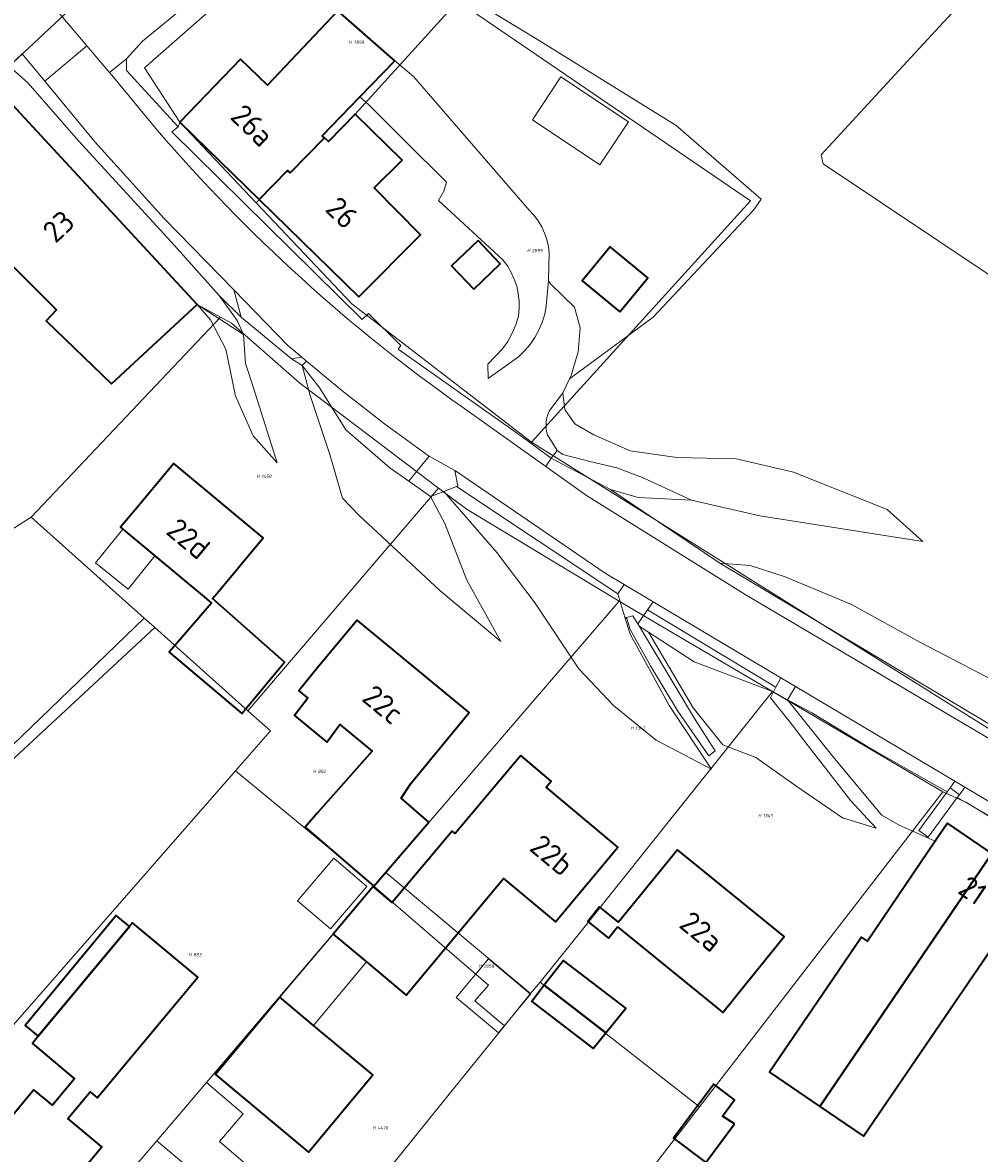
# Model space of a CAD drawing. Header units: metres. Extents: x 104777 to 177370, y 409697 to 438337.
# Tile 100 of 133: x 130082 to 130161, y 423354 to 423448. Entities that reach past the tile are written whole.
import ezdxf
from ezdxf.enums import TextEntityAlignment as Align
from ezdxf.lldxf.tags import DXFTag

# ---------------------------------------------------------------- set-up
doc = ezdxf.new("R2010")
doc.units = ezdxf.units.M
for name, color, linetype, lineweight in [('B-WE-GR-BEPLANTING_CULTUUR_BODEMBEDEKKER-GV', 90, 'Continuous', 18), ('B-WE-GR-GRAS-GV', 60, 'Continuous', 13), ('B-WE-GR-GROENVOORZIENING-GV', 80, 'Continuous', 18), ('B-WE-GW-TALUD_KRUIN-G', 90, 'Continuous', 18), ('B-WE-KG-GRENS_PERCEEL-G', 150, 'KG-PERCEEL-SO', 18), ('B-WE-KG-GRENS_PERCEEL-S', 150, 'Continuous', 25), ('B-WE-OG-BEBOUWING-G', 7, 'Continuous', 35), ('B-WE-OG-BEBOUWING-GV', 7, 'Continuous', 35), ('B-WE-OG-BEBOUWING_HUISNUMMER-T18', 10, 'Continuous', 18), ('B-WE-OG-BEBOUWING_LUIFEL-GV', 7, 'Continuous', 18), ('B-WE-OG-BEBOUWING_SCHUUR-GV', 7, 'Continuous', 18), ('B-WE-OG-TERREIN_BEGROEID-GV', 7, 'Continuous', 18), ('B-WE-OG-TERREIN_ERF-GV', 7, 'Continuous', 18), ('B-WE-OG-WEG-GV', 7, 'Continuous', 18), ('B-WE-VH-HALFVERHARDING_GRIND-GV', 252, 'Continuous', 18), ('B-WE-VH-OPENVERHARDING_BETONSTRAATSTEEN-GV', 90, 'Continuous', 18), ('B-WE-VH-OPENVERHARDING_SIERBESTRATING-GV', 90, 'Continuous', 18), ('B-WE-VH-OPENVERHARDING_STRAATBAKSTEEN-GV', 90, 'Continuous', 18), ('B-WE-VH-OPENVERHARDING_TEGEL-GV', 90, 'Continuous', 18)]:
    doc.layers.add(name, color=color, linetype=linetype, lineweight=lineweight)
doc.styles.add('NLCS-ISO', font='NLCS-ISO.ttf')
doc.styles.add('NLCS-ISO-M20-T18', font='NLCS-ISO.ttf', dxfattribs={"height": 0.036})
doc.styles.get("Standard").update_dxf_attribs({"font": 'Romans.shx'})
tags = doc.linetypes.add('KG-PERCEEL-SO', pattern='A,5.5,-2,["P",Standard,S=1.8,R=0,X=-0.5,Y=-0.9],-2,5.5,-2,[5,NLCS.SHX,S=0.75,R=0,X=0,Y=0],-2', length=19).pattern_tags.tags
tags[6] = DXFTag(74, 10)

# ---------------------------------------------------------------- blocks, each defined once
blk = doc.blocks.new('SKG-PERCEELNUMMER-SO')
at = {"style": 'NLCS-ISO', "oblique": 10, "flags": 1}
for tag, p in [('GEMEENTECODE', (0, 2.55)), ('PERCEELGROOTTE', (0, -2.45))]:
    blk.add_attdef(tag, text='', height=1.8, dxfattribs=at).set_placement(p, align=Align.MIDDLE_CENTER)
at = {"style": 'NLCS-ISO', "oblique": 10}
blk.add_attdef('SECTIE', text='', height=1.8, dxfattribs=at).set_placement((-0.5, 0), align=Align.MIDDLE_RIGHT)
blk.add_attdef('PERCEELNUMMER', text='', height=1.8, dxfattribs=at).set_placement((0.5, 0), align=Align.MIDDLE_LEFT)

msp = doc.modelspace()

# ---------------------------------------------------------------- linework, layer by layer
at = {"layer": 'B-WE-GR-BEPLANTING_CULTUUR_BODEMBEDEKKER-GV', "ltscale": 20, "flags": 128}
for points in [[(130105.2, 423420.165), (130104.343, 423420.05), (130105.227, 423419.489), (130105.588, 423419.842)], [(130137.62, 423395.03), (130144.16, 423392.53), (130144.365, 423392.918), (130133.759, 423399.313), (130132.949, 423398.162), (130133.086, 423397.937), (130133.83, 423397.46)]]:
    msp.add_lwpolyline(points, close=True, dxfattribs=at)
at = {"layer": 'B-WE-GR-GRAS-GV', "ltscale": 20, "flags": 128}
for points in [[(130118.79, 423449.989), (130124.521, 423446.487), (130136.117, 423439.323), (130143.154, 423433.215), (130142.504, 423432.309), (130134.211, 423423.493), (130127.318, 423418.393), (130126.751, 423417.24), (130126.917, 423415.853), (130127.745, 423414.679), (130129.307, 423413.762), (130132.314, 423412.456), (130136.171, 423411.898), (130141.074, 423411.773), (130145.818, 423410.672), (130153.548, 423407.593), (130156.514, 423404.945), (130143.021, 423407.065), (130139.421, 423407.9), (130137.38, 423408.374), (130132.97, 423408.587), (130130.692, 423409.252), (130139.72, 423403.167), (130142.245, 423402.986), (130145.135, 423402.045), (130150.617, 423399.759), (130156.305, 423396.614), (130165.888, 423391.619)], [(130162.471, 423426.648), (130148.258, 423436.145), (130148.093, 423436.89), (130153.891, 423443.177), (130159.196, 423448.929)]]:
    msp.add_lwpolyline(points, dxfattribs=at)
at = {"layer": 'B-WE-GR-GROENVOORZIENING-GV', "ltscale": 20, "flags": 128}
msp.add_lwpolyline([(130109.972, 423441.673), (130110.687, 423441.032), (130113.676, 423438.067), (130117.152, 423434.619), (130116.918, 423433.877), (130116.495, 423433.118), (130121.808, 423428.208), (130122.177, 423427.713), (130122.491, 423427.181), (130122.747, 423426.619), (130122.943, 423426.034), (130123.076, 423425.431), (130123.144, 423424.817), (130123.147, 423424.199), (130123.086, 423423.585), (130122.865, 423422.855), (130122.571, 423422.151), (130122.206, 423421.482), (130121.774, 423420.853), (130120.551, 423419.606), (130120.596, 423418.409), (130123.093, 423420.209), (130123.6, 423420.692), (130124.054, 423421.224), (130124.451, 423421.801), (130124.785, 423422.416), (130125.054, 423423.063), (130125.254, 423423.734), (130125.383, 423424.421), (130125.573, 423426.47), (130125.584, 423426.584), (130125.619, 423428.756), (130125.559, 423429.327), (130125.436, 423429.888), (130125.253, 423430.431), (130125.011, 423430.952), (130124.714, 423431.443), (130124.365, 423431.898), (130123.968, 423432.313), (130114.415, 423443.347), (130112.861, 423444.66)], close=True, dxfattribs=at)
at = {"layer": 'B-WE-GW-TALUD_KRUIN-G', "ltscale": 20, "flags": 128}
for points in [[(130100.362, 423422.038), (130099.837, 423423.204), (130098.356, 423425.269), (130094.42, 423429.687), (130086.742, 423438.048), (130082.58, 423442.82), (130081.019, 423444.203)], [(130109.972, 423441.673), (130110.687, 423441.032), (130113.676, 423438.067), (130117.152, 423434.619), (130116.918, 423433.877), (130116.495, 423433.118), (130121.808, 423428.208), (130122.177, 423427.713), (130122.491, 423427.181), (130122.747, 423426.619), (130122.943, 423426.034), (130123.076, 423425.431), (130123.144, 423424.817), (130123.147, 423424.199), (130123.086, 423423.585), (130122.865, 423422.855), (130122.571, 423422.151), (130122.206, 423421.482), (130121.774, 423420.853), (130120.551, 423419.606), (130120.596, 423418.409)], [(130126.751, 423417.24), (130125.621, 423415.715), (130125.515, 423415.449), (130125.437, 423415.174), (130125.388, 423414.892), (130125.369, 423414.607), (130125.379, 423414.321), (130125.418, 423414.037), (130125.486, 423413.76), (130126.275, 423412.482), (130126.743, 423412.139), (130128.977, 423411.575), (130131.229, 423411.038), (130133.393, 423410.216), (130137.38, 423408.374), (130139.421, 423407.9), (130143.021, 423407.065), (130156.514, 423404.945)], [(130121.631, 423396.71), (130118.816, 423401.755), (130116.997, 423406.434), (130115.826, 423408.665), (130114.311, 423409.737), (130114.031, 423409.935)], [(130139.044, 423386.145), (130135.539, 423391.418), (130134.212, 423393.836), (130132.311, 423397.302), (130131.877, 423398.712), (130131.29, 423400.62), (130117.956, 423409.509)], [(130139.72, 423403.167), (130167.489, 423386.585), (130180.177, 423379.193), (130183.611, 423380.072), (130186.15, 423379.522), (130187.921, 423379.139), (130193.738, 423376.842), (130198.708, 423374.675)], [(130152.645, 423381.294), (130150.564, 423383.528), (130146.649, 423388.586), (130145.707, 423389.802), (130143.906, 423392.038), (130144.16, 423392.53), (130137.62, 423395.03), (130133.83, 423397.46)], [(130164.726, 423365.521), (130166.199, 423368.084), (130168.575, 423373.951), (130168.777, 423377.147), (130167.487, 423379.174), (130159.346, 423383.804), (130156.939, 423380.531), (130156.168, 423381.098), (130158.509, 423384.281), (130155.149, 423386.192), (130151.88, 423388.051), (130147.32, 423390.807), (130145.318, 423391.866)]]:
    msp.add_lwpolyline(points, dxfattribs=at)
at = {"layer": 'B-WE-KG-GRENS_PERCEEL-G', "ltscale": 20, "flags": 128}
for points in [[(130092.195, 423444.079), (130107.039, 423457.123)], [(130079.54, 423442.85), (130088.216, 423450.976)], [(130118.08, 423449.584), (130109.6, 423440.255)], [(130118.08, 423449.584), (130142.248, 423433.082)], [(130092.195, 423444.079), (130095.1, 423439.58), (130101.419, 423432.925)], [(130098.468, 423423.469), (130096.53, 423424.52), (130079.54, 423442.85)], [(130101.419, 423432.925), (130104.014, 423435.598), (130104.228, 423435.39), (130107.054, 423438.303), (130107.39, 423437.978), (130109.6, 423440.255)], [(130101.419, 423432.925), (130109.332, 423424.589), (130124.178, 423413.158)], [(130142.248, 423433.082), (130124.178, 423413.158)], [(130098.468, 423423.469), (130082.812, 423406.954)], [(130116.479, 423409.373), (130110.771, 423413.671), (130105.037, 423418.038), (130099.379, 423422.974), (130098.468, 423423.469)], [(130124.178, 423413.158), (130163.04, 423388.814)], [(130100.737, 423390.98), (130116.479, 423409.373)], [(130131.414, 423400.038), (130118.844, 423407.592), (130116.479, 423409.373)], [(130082.812, 423406.954), (130073.573, 423401.106)], [(130092.16, 423398.623), (130082.812, 423406.954)], [(130112.123, 423377.63), (130131.414, 423400.038)], [(130144.066, 423392.565), (130133.599, 423398.725), (130131.414, 423400.038)], [(130065.648, 423375.437), (130066.556, 423373.969), (130092.16, 423398.623)], [(130092.975, 423397.897), (130092.16, 423398.623)], [(130054.283, 423358.67), (130060.405, 423365.972), (130066.332, 423373.083), (130093.03, 423397.848)], [(130093.03, 423397.848), (130092.975, 423397.897)], [(130100.737, 423390.98), (130093.03, 423397.848)], [(130124.869, 423368.576), (130128.826, 423373.45), (130144.066, 423392.565)], [(130158.15, 423384.276), (130144.066, 423392.565)], [(130099.718, 423386.024), (130102.603, 423389.317), (130100.737, 423390.98)], [(130065.461, 423348.572), (130078.057, 423361.301), (130099.718, 423386.024)], [(130111.132, 423376.479), (130108.015, 423379.163), (130099.718, 423386.024)], [(130138.057, 423358.266), (130158.15, 423384.276)], [(130173.619, 423375.128), (130160.099, 423383.408), (130158.15, 423384.276)], [(130111.132, 423376.479), (130112.123, 423377.63)], [(130124.094, 423367.622), (130112.123, 423377.63)], [(130097.323, 423360.281), (130111.132, 423376.479)], [(130111.132, 423376.479), (130120.604, 423368.325), (130119.494, 423367.023), (130121.925, 423364.95)], [(130124.094, 423367.622), (130124.869, 423368.576)], [(130138.057, 423358.266), (130124.869, 423368.576)], [(130121.925, 423364.95), (130124.094, 423367.622)], [(130116.774, 423358.606), (130121.925, 423364.95)], [(130093.217, 423355.464), (130097.323, 423360.281)], [(130097.323, 423360.281), (130100.348, 423357.676), (130098.392, 423355.393), (130104.204, 423350.43)], [(130111.883, 423352.51), (130116.774, 423358.606)], [(130130.208, 423348.105), (130138.057, 423358.266)], [(130077.901, 423337.334), (130091.235, 423353.139), (130093.217, 423355.464)], [(130103.146, 423347.084), (130093.217, 423355.464)]]:
    msp.add_lwpolyline(points, dxfattribs=at)
at = {"layer": 'B-WE-OG-BEBOUWING-G', "ltscale": 20, "flags": 128}
for points in [[(130101.672, 423433.186), (130104.014, 423435.598), (130104.228, 423435.39), (130107.054, 423438.303), (130106.874, 423438.468), (130109.972, 423441.673), (130112.861, 423444.66), (130108.165, 423448.767), (130102.364, 423442.629), (130100.13, 423444.79), (130095.1, 423439.58)], [(130079.54, 423442.85), (130072.41, 423437.61), (130077.134, 423432.783), (130080.804, 423428.178), (130084.906, 423424.096), (130084.061, 423423.192), (130089.458, 423417.969), (130092.86, 423421.12), (130096.53, 423424.52)], [(130107.054, 423438.303), (130104.228, 423435.39), (130104.014, 423435.598), (130101.672, 423433.186), (130109.91, 423425.17), (130114.993, 423430.279), (130111.168, 423434.17), (130113.493, 423436.455), (130109.6, 423440.255), (130107.39, 423437.978)], [(130090.4, 423405.987), (130093.044, 423403.78), (130097.123, 423400.375), (130097.738, 423399.866), (130094.239, 423395.808), (130100.229, 423390.737), (130100.517, 423391.084), (130103.758, 423394.984), (130097.799, 423400.261), (130098.202, 423400.692), (130102, 423405.25), (130094.62, 423411.41), (130091.41, 423407.57), (130090.215, 423406.141)], [(130108.015, 423379.163), (130111.132, 423376.479), (130115.691, 423381.774), (130113.384, 423383.76), (130114.199, 423384.98), (130115.83, 423386.96), (130119.01, 423390.82), (130109.75, 423398.47), (130106.57, 423394.62), (130104.932, 423392.636), (130105.686, 423392.013), (130104.583, 423390.589), (130107.248, 423388.386), (130108.325, 423389.833), (130110.989, 423387.632), (130106.485, 423382.539), (130105.455, 423381.366)], [(130123.29, 423387.28), (130117.86, 423380.83), (130117.61, 423381.04), (130112.651, 423375.149), (130111.083, 423376.47), (130107.772, 423372.537), (130110.53, 423370.239), (130113.823, 423367.495), (130121.851, 423377.129), (130126.153, 423373.543), (130131.3, 423379.72), (130125.38, 423384.67), (130125.8, 423385.17)], [(130162.19, 423379.195), (130158.53, 423381.68), (130157.522, 423380.196), (130151.92, 423371.95), (130151.42, 423372.29), (130148.61, 423368.16), (130143.825, 423361.128), (130147.997, 423358.292)], [(130131.279, 423373.135), (130139.964, 423366.065), (130141.9, 423368.45), (130145.05, 423372.33), (130136.24, 423379.5), (130133.08, 423375.63), (130131.358, 423373.522), (130129.797, 423374.786), (130128.815, 423373.575), (130130.53, 423372.188)], [(130165.471, 423376.154), (130165.85, 423376.71), (130162.19, 423379.195), (130147.997, 423358.292), (130151.592, 423355.847), (130163.03, 423372.57)], [(130090.96, 423373.151), (130083.416, 423364.091), (130082.922, 423363.499), (130086.418, 423360.583), (130084.585, 423358.395), (130083.053, 423359.677), (130080.221, 423356.277), (130077.127, 423358.896), (130072.504, 423353.392), (130075.482, 423350.874), (130075.419, 423350.797), (130081.191, 423346.012), (130084.922, 423350.49), (130088.653, 423354.968), (130085.867, 423357.312), (130087.694, 423359.501), (130088.284, 423359.009), (130096.609, 423368.985), (130091.209, 423373.449)], [(130106.154, 423364.995), (130103.373, 423367.312), (130098.06, 423360.936), (130099.573, 423359.675), (130105.742, 423354.534), (130111.056, 423360.91)]]:
    msp.add_lwpolyline(points, close=True, dxfattribs=at)
at = {"layer": 'B-WE-OG-BEBOUWING-GV', "ltscale": 20, "flags": 128}
for points in [[(130101.672, 423433.186), (130104.014, 423435.598), (130104.228, 423435.39), (130107.054, 423438.303), (130106.874, 423438.468), (130109.972, 423441.673), (130112.861, 423444.66), (130108.165, 423448.767), (130102.364, 423442.629), (130100.13, 423444.79), (130095.1, 423439.58)], [(130079.54, 423442.85), (130072.41, 423437.61), (130077.134, 423432.783), (130080.804, 423428.178), (130084.906, 423424.096), (130084.061, 423423.192), (130089.458, 423417.969), (130092.86, 423421.12), (130096.53, 423424.52)], [(130107.054, 423438.303), (130104.228, 423435.39), (130104.014, 423435.598), (130101.672, 423433.186), (130109.91, 423425.17), (130114.993, 423430.279), (130111.168, 423434.17), (130113.493, 423436.455), (130109.6, 423440.255), (130107.39, 423437.978)], [(130119.752, 423429.802), (130117.569, 423427.718), (130119.398, 423425.802), (130121.581, 423427.886)], [(130131.477, 423423.921), (130133.786, 423426.728), (130130.662, 423429.298), (130128.353, 423426.491)], [(130090.4, 423405.987), (130093.044, 423403.78), (130097.123, 423400.375), (130097.738, 423399.866), (130094.239, 423395.808), (130100.229, 423390.737), (130100.517, 423391.084), (130103.758, 423394.984), (130097.799, 423400.261), (130098.202, 423400.692), (130102, 423405.25), (130094.62, 423411.41), (130091.41, 423407.57), (130090.215, 423406.141)], [(130108.015, 423379.163), (130111.132, 423376.479), (130115.691, 423381.774), (130113.384, 423383.76), (130114.199, 423384.98), (130115.83, 423386.96), (130119.01, 423390.82), (130109.75, 423398.47), (130106.57, 423394.62), (130104.932, 423392.636), (130105.686, 423392.013), (130104.583, 423390.589), (130107.248, 423388.386), (130108.325, 423389.833), (130110.989, 423387.632), (130106.485, 423382.539), (130105.455, 423381.366)], [(130123.29, 423387.28), (130117.86, 423380.83), (130117.61, 423381.04), (130112.651, 423375.149), (130111.083, 423376.47), (130107.772, 423372.537), (130110.53, 423370.239), (130113.823, 423367.495), (130121.851, 423377.129), (130126.153, 423373.543), (130131.3, 423379.72), (130125.38, 423384.67), (130125.8, 423385.17)], [(130162.19, 423379.195), (130158.53, 423381.68), (130157.522, 423380.196), (130151.92, 423371.95), (130151.42, 423372.29), (130148.61, 423368.16), (130143.825, 423361.128), (130147.997, 423358.292)], [(130131.279, 423373.135), (130139.964, 423366.065), (130141.9, 423368.45), (130145.05, 423372.33), (130136.24, 423379.5), (130133.08, 423375.63), (130131.358, 423373.522), (130129.797, 423374.786), (130128.815, 423373.575), (130130.53, 423372.188)], [(130165.471, 423376.154), (130165.85, 423376.71), (130162.19, 423379.195), (130147.997, 423358.292), (130151.592, 423355.847), (130163.03, 423372.57)], [(130083.416, 423364.091), (130090.96, 423373.151), (130089.858, 423374.068), (130082.342, 423364.986)], [(130090.96, 423373.151), (130083.416, 423364.091), (130082.922, 423363.499), (130086.418, 423360.583), (130084.585, 423358.395), (130083.053, 423359.677), (130080.221, 423356.277), (130077.127, 423358.896), (130072.504, 423353.392), (130075.482, 423350.874), (130075.419, 423350.797), (130081.191, 423346.012), (130084.922, 423350.49), (130088.653, 423354.968), (130085.867, 423357.312), (130087.694, 423359.501), (130088.284, 423359.009), (130096.609, 423368.985), (130091.209, 423373.449)], [(130130.302, 423364.371), (130131.955, 423366.415), (130126.802, 423370.365), (130125.222, 423368.303)], [(130125.222, 423368.303), (130124.196, 423366.965), (130129.26, 423363.083), (130130.302, 423364.371)], [(130106.154, 423364.995), (130103.373, 423367.312), (130098.06, 423360.936), (130099.573, 423359.675), (130105.742, 423354.534), (130111.056, 423360.91)], [(130140.938, 423356.851), (130139.954, 423357.499), (130140.953, 423358.843), (130139.222, 423360.133), (130135.895, 423355.669), (130138.571, 423353.675)]]:
    msp.add_lwpolyline(points, close=True, dxfattribs=at)
at = {"layer": 'B-WE-OG-BEBOUWING_LUIFEL-GV', "ltscale": 20, "flags": 128}
for points in [[(130126.603, 423443.336), (130124.241, 423439.792), (130129.823, 423436.072), (130132.185, 423439.616)], [(130090.4, 423405.987), (130088.145, 423403.184), (130090.827, 423401.025), (130093.044, 423403.78)], [(130106.154, 423364.995), (130110.53, 423370.239), (130107.772, 423372.537), (130103.373, 423367.312)], [(130117.945, 423367.302), (130121.434, 423364.388), (130124.091, 423367.569), (130120.602, 423370.483)]]:
    msp.add_lwpolyline(points, close=True, dxfattribs=at)
at = {"layer": 'B-WE-OG-BEBOUWING_SCHUUR-GV', "ltscale": 20, "flags": 128}
msp.add_lwpolyline([(130107.55, 423372.954), (130110.562, 423376.462), (130107.843, 423378.798), (130104.83, 423375.29)], close=True, dxfattribs=at)
at = {"layer": 'B-WE-OG-TERREIN_BEGROEID-GV', "ltscale": 20, "flags": 128}
for points in [[(130096.53, 423424.52), (130097.649, 423423.275), (130098.916, 423420.842), (130099.644, 423417.238), (130099.684, 423417.043), (130101.17, 423413.688), (130103.161, 423411.443), (130101.159, 423417.73), (130100.543, 423419.664), (130100.362, 423422.038)], [(130114.031, 423409.935), (130112.456, 423411.049), (130108.829, 423414.167), (130106.69, 423417.613), (130105.227, 423419.489), (130105.873, 423417.006), (130107.498, 423412.147), (130108.553, 423408.526), (130109.937, 423407.097), (130111.449, 423405.694), (130116.595, 423400.919), (130121.631, 423396.71), (130118.816, 423401.755), (130116.997, 423406.434), (130115.826, 423408.665), (130114.311, 423409.737)], [(130139.421, 423407.9), (130143.021, 423407.065), (130156.514, 423404.945), (130153.548, 423407.593), (130145.818, 423410.672), (130141.074, 423411.773), (130136.171, 423411.898), (130132.314, 423412.456), (130129.307, 423413.762), (130127.745, 423414.679), (130126.917, 423415.853), (130126.751, 423417.24), (130125.621, 423415.715), (130125.515, 423415.449), (130125.437, 423415.174), (130125.388, 423414.892), (130125.369, 423414.607), (130125.379, 423414.321), (130125.418, 423414.037), (130125.486, 423413.76), (130126.275, 423412.482), (130126.743, 423412.139), (130128.977, 423411.575), (130131.229, 423411.038), (130133.393, 423410.216), (130137.38, 423408.374)], [(130117.956, 423409.509), (130116.916, 423409.097), (130121.31, 423404.046), (130124.461, 423399.868), (130128.064, 423394.437), (130130.941, 423391.405), (130134.469, 423388.559), (130139.044, 423386.145), (130135.539, 423391.418), (130134.212, 423393.836), (130132.311, 423397.302), (130131.877, 423398.712), (130131.29, 423400.62)], [(130133.83, 423397.46), (130137.521, 423391.228), (130139.984, 423388.157), (130142.715, 423387.117), (130146.076, 423384.715), (130149.871, 423382.145), (130152.645, 423381.294), (130150.564, 423383.528), (130146.649, 423388.586), (130145.707, 423389.802), (130143.906, 423392.038), (130144.16, 423392.53), (130137.62, 423395.03)]]:
    msp.add_lwpolyline(points, close=True, dxfattribs=at)
at = {"layer": 'B-WE-OG-TERREIN_ERF-GV', "ltscale": 20, "flags": 128}
for points in [[(130095.823, 423449.376), (130092.027, 423446.28), (130090.69, 423444.829), (130090.689, 423443.84), (130094.983, 423439.189), (130095.1, 423439.58), (130100.13, 423444.79), (130102.364, 423442.629), (130108.165, 423448.767), (130112.861, 423444.66), (130114.415, 423443.347), (130123.968, 423432.313), (130124.365, 423431.898), (130124.714, 423431.443), (130125.011, 423430.952), (130125.253, 423430.431), (130125.436, 423429.888), (130125.559, 423429.327), (130125.619, 423428.756), (130125.584, 423426.584), (130125.573, 423426.47), (130125.731, 423426.24), (130127.729, 423424.302), (130128.189, 423422.602), (130128.031, 423420.617), (130127.453, 423418.669), (130127.318, 423418.393), (130134.211, 423423.493), (130142.504, 423432.309), (130143.154, 423433.215), (130136.117, 423439.323), (130124.521, 423446.487), (130118.79, 423449.989)], [(130159.196, 423448.929), (130153.891, 423443.177), (130148.093, 423436.89), (130148.258, 423436.145), (130162.471, 423426.648)], [(130163.03, 423372.57), (130151.592, 423355.847), (130147.997, 423358.292), (130143.825, 423361.128), (130148.61, 423368.16), (130151.42, 423372.29), (130151.92, 423371.95), (130157.522, 423380.196), (130154.559, 423381.539), (130153.104, 423382.354), (130153.027, 423382.447), (130148.958, 423387.349), (130145.318, 423391.866), (130144.16, 423392.53), (130143.906, 423392.038), (130145.707, 423389.802), (130146.649, 423388.586), (130150.564, 423383.528), (130152.645, 423381.294), (130149.871, 423382.145), (130146.076, 423384.715), (130142.715, 423387.117), (130139.984, 423388.157), (130137.521, 423391.228), (130133.83, 423397.46), (130133.086, 423397.937), (130137.647, 423390.333), (130139.351, 423387.659), (130138.814, 423387.249), (130136.252, 423390.936), (130133.986, 423394.694), (130132.31, 423397.687), (130132.052, 423398.6), (130131.877, 423398.712), (130132.311, 423397.302), (130134.212, 423393.836), (130135.539, 423391.418), (130139.044, 423386.145), (130134.469, 423388.559), (130130.941, 423391.405), (130128.064, 423394.437), (130124.461, 423399.868), (130121.31, 423404.046), (130116.916, 423409.097), (130115.826, 423408.665), (130116.997, 423406.434), (130118.816, 423401.755), (130121.631, 423396.71), (130116.595, 423400.919), (130111.449, 423405.694), (130109.937, 423407.097), (130108.553, 423408.526), (130107.498, 423412.147), (130105.873, 423417.006), (130105.227, 423419.489), (130104.343, 423420.05), (130100.164, 423423.475), (130098.356, 423425.269), (130099.837, 423423.204), (130100.362, 423422.038), (130100.543, 423419.664), (130101.159, 423417.73), (130103.161, 423411.443), (130101.17, 423413.688), (130099.684, 423417.043), (130099.644, 423417.238), (130098.916, 423420.842), (130097.649, 423423.275), (130096.53, 423424.52), (130092.86, 423421.12), (130089.458, 423417.969), (130084.061, 423423.192), (130084.906, 423424.096), (130080.804, 423428.178)]]:
    msp.add_lwpolyline(points, dxfattribs=at)
for points in [[(130107.054, 423438.303), (130107.39, 423437.978), (130109.6, 423440.255), (130113.493, 423436.455), (130111.168, 423434.17), (130114.993, 423430.279), (130109.91, 423425.17), (130101.672, 423433.186), (130095.1, 423439.58), (130094.983, 423439.189), (130094.46, 423438.783), (130110.186, 423423.292), (130110.71, 423423.781), (130113.37, 423421.138), (130113.146, 423420.826), (130122.814, 423414.012), (130123.81, 423413.31), (130125.791, 423411.835), (130126.275, 423412.482), (130125.486, 423413.76), (130125.418, 423414.037), (130125.379, 423414.321), (130125.369, 423414.607), (130125.388, 423414.892), (130125.437, 423415.174), (130125.515, 423415.449), (130125.621, 423415.715), (130126.751, 423417.24), (130127.318, 423418.393), (130127.453, 423418.669), (130128.031, 423420.617), (130128.189, 423422.602), (130127.729, 423424.302), (130125.731, 423426.24), (130125.573, 423426.47), (130125.383, 423424.421), (130125.254, 423423.734), (130125.054, 423423.063), (130124.785, 423422.416), (130124.451, 423421.801), (130124.054, 423421.224), (130123.6, 423420.692), (130123.093, 423420.209), (130120.596, 423418.409), (130120.551, 423419.606), (130121.774, 423420.853), (130122.206, 423421.482), (130122.571, 423422.151), (130122.865, 423422.855), (130123.086, 423423.585), (130123.147, 423424.199), (130123.144, 423424.817), (130123.076, 423425.431), (130122.943, 423426.034), (130122.747, 423426.619), (130122.491, 423427.181), (130122.177, 423427.713), (130121.808, 423428.208), (130116.495, 423433.118), (130116.918, 423433.877), (130117.152, 423434.619), (130113.676, 423438.067), (130110.687, 423441.032), (130109.972, 423441.673), (130106.874, 423438.468)], [(130119.752, 423429.802), (130121.581, 423427.886), (130119.398, 423425.802), (130117.569, 423427.718)], [(130130.662, 423429.298), (130133.786, 423426.728), (130131.477, 423423.921), (130128.353, 423426.491)], [(130093.044, 423403.78), (130090.4, 423405.987), (130090.215, 423406.141), (130091.41, 423407.57), (130094.62, 423411.41), (130102, 423405.25), (130098.202, 423400.692), (130097.799, 423400.261), (130103.758, 423394.984), (130100.517, 423391.084), (130100.229, 423390.737), (130094.239, 423395.808), (130097.738, 423399.866), (130097.123, 423400.375)], [(130108.015, 423379.163), (130105.455, 423381.366), (130106.485, 423382.539), (130110.989, 423387.632), (130108.325, 423389.833), (130107.248, 423388.386), (130104.583, 423390.589), (130105.686, 423392.013), (130104.932, 423392.636), (130106.57, 423394.62), (130109.75, 423398.47), (130119.01, 423390.82), (130115.83, 423386.96), (130114.199, 423384.98), (130113.384, 423383.76), (130115.691, 423381.774), (130111.132, 423376.479)], [(130107.772, 423372.537), (130111.083, 423376.47), (130112.651, 423375.149), (130117.61, 423381.04), (130117.86, 423380.83), (130123.29, 423387.28), (130125.8, 423385.17), (130125.38, 423384.67), (130131.3, 423379.72), (130126.153, 423373.543), (130121.851, 423377.129), (130113.823, 423367.495), (130110.53, 423370.239)], [(130141.9, 423368.45), (130139.964, 423366.065), (130131.279, 423373.135), (130130.53, 423372.188), (130128.815, 423373.575), (130129.797, 423374.786), (130131.358, 423373.522), (130133.08, 423375.63), (130136.24, 423379.5), (130145.05, 423372.33)], [(130083.416, 423364.091), (130090.96, 423373.151), (130091.209, 423373.449), (130096.609, 423368.985), (130088.284, 423359.009), (130087.694, 423359.501), (130085.867, 423357.312), (130088.653, 423354.968), (130084.922, 423350.49), (130081.191, 423346.012), (130075.419, 423350.797), (130075.482, 423350.874), (130072.504, 423353.392), (130077.127, 423358.896), (130080.221, 423356.277), (130083.053, 423359.677), (130084.585, 423358.395), (130086.418, 423360.583), (130082.922, 423363.499)], [(130130.302, 423364.371), (130129.26, 423363.083), (130124.196, 423366.965), (130125.222, 423368.303), (130126.802, 423370.365), (130131.955, 423366.415)], [(130103.373, 423367.312), (130106.154, 423364.995), (130111.056, 423360.91), (130105.742, 423354.534), (130099.573, 423359.675), (130098.06, 423360.936)], [(130140.953, 423358.843), (130139.954, 423357.499), (130140.938, 423356.851), (130138.571, 423353.675), (130135.895, 423355.669), (130139.222, 423360.133)]]:
    msp.add_lwpolyline(points, close=True, dxfattribs=at)
at = {"layer": 'B-WE-OG-WEG-GV', "ltscale": 20, "flags": 128}
for points in [[(130082.089, 423445.238), (130081.019, 423444.203), (130082.58, 423442.82), (130086.742, 423438.048), (130094.42, 423429.687), (130098.356, 423425.269), (130100.164, 423423.475), (130099.564, 423425.728), (130093.81, 423431.64), (130088.1, 423437.94), (130083.952, 423442.976)], [(130079.54, 423442.85), (130096.53, 423424.52), (130100.362, 423422.038), (130099.837, 423423.204), (130098.356, 423425.269), (130094.42, 423429.687), (130086.742, 423438.048), (130082.58, 423442.82), (130081.019, 423444.203)], [(130132.97, 423408.587), (130137.38, 423408.374), (130133.393, 423410.216), (130131.229, 423411.038), (130128.977, 423411.575), (130126.743, 423412.139), (130126.275, 423412.482), (130125.791, 423411.835), (130130.692, 423409.252)], [(130125.34, 423411.152), (130128.72, 423408.75), (130141.81, 423400.58), (130178.97, 423378.64), (130200.52, 423366.45), (130200.525, 423366.448), (130202.923, 423365.243), (130219.13, 423357.1), (130221.048, 423356.097), (130221.346, 423356.787), (130219.58, 423357.65), (130203.321, 423365.75), (130200.919, 423366.947), (130200.899, 423366.957), (130200.17, 423367.32), (130187.344, 423374.867), (130183.721, 423376.675), (130180.177, 423379.193), (130167.489, 423386.585), (130139.72, 423403.167), (130130.692, 423409.252), (130125.791, 423411.835)], [(130131.29, 423400.62), (130131.814, 423401.406), (130130.26, 423402.33), (130117.89, 423410.79), (130117.824, 423410.827), (130118.088, 423409.561), (130117.956, 423409.509)], [(130139.72, 423403.167), (130167.489, 423386.585), (130180.177, 423379.193), (130183.611, 423380.072), (130186.15, 423379.522), (130187.921, 423379.139), (130193.738, 423376.842), (130198.708, 423374.675), (130195.141, 423377.935), (130189.345, 423381.781), (130186.836, 423382.499), (130185.607, 423382.851), (130181.71, 423382.945), (130177.697, 423384.283), (130173.843, 423386.596), (130165.888, 423391.619), (130156.305, 423396.614), (130150.617, 423399.759), (130145.135, 423402.045), (130142.245, 423402.986)], [(130155.149, 423386.192), (130158.509, 423384.281), (130158.75, 423384.609), (130159.148, 423385.151), (130145.968, 423392.989), (130145.318, 423391.866), (130147.32, 423390.807), (130151.88, 423388.051)], [(130159.346, 423383.804), (130167.487, 423379.174), (130168.959, 423378.034), (130169.091, 423379.239), (130167.973, 423379.904), (130159.97, 423384.663), (130159.521, 423384.042)]]:
    msp.add_lwpolyline(points, close=True, dxfattribs=at)
msp.add_lwpolyline([(130167.487, 423379.174), (130159.346, 423383.804), (130156.939, 423380.531), (130156.168, 423381.098), (130158.509, 423384.281), (130155.149, 423386.192), (130151.88, 423388.051), (130147.32, 423390.807), (130145.318, 423391.866), (130148.958, 423387.349), (130153.027, 423382.447), (130153.104, 423382.354), (130154.559, 423381.539), (130157.522, 423380.196), (130158.53, 423381.68), (130162.19, 423379.195)], dxfattribs=at)
at = {"layer": 'B-WE-VH-HALFVERHARDING_GRIND-GV', "ltscale": 20, "flags": 128}
msp.add_lwpolyline([(130144.777, 423393.697), (130134.223, 423399.974), (130133.759, 423399.313), (130144.365, 423392.918)], close=True, dxfattribs=at)
at = {"layer": 'B-WE-VH-OPENVERHARDING_BETONSTRAATSTEEN-GV', "ltscale": 20, "flags": 128}
for points in [[(130084.363, 423449.505), (130085.45, 423448.225), (130087.434, 423445.891), (130089.31, 423443.684), (130090.69, 423444.829), (130092.027, 423446.28), (130095.823, 423449.376), (130095.141, 423449.93), (130093.344, 423451.81), (130091.802, 423450.723), (130090.462, 423450.203), (130089.933, 423449.998), (130089.327, 423449.853), (130089.019, 423449.819), (130088.78, 423449.853), (130088.439, 423449.998), (130088.208, 423450.203), (130088.086, 423450.327), (130086.243, 423450.149)], [(130094.983, 423439.189), (130090.689, 423443.84), (130090.69, 423444.829), (130089.31, 423443.684), (130089.5, 423443.46), (130093.26, 423438.91)], [(130118.46, 423416.04), (130123.264, 423412.626), (130125.34, 423411.152), (130125.791, 423411.835), (130123.81, 423413.31), (130122.814, 423414.012), (130113.146, 423420.826), (130113.37, 423421.138), (130110.71, 423423.781), (130110.186, 423423.292), (130094.46, 423438.783), (130094.983, 423439.189)]]:
    msp.add_lwpolyline(points, dxfattribs=at)
at = {"layer": 'B-WE-VH-OPENVERHARDING_BETONSTRAATSTEEN-GV', "ltscale": 20}
msp.add_lwpolyline([(130093.26, 423438.91, 0.062202), (130118.46, 423416.04)], format="xyb", dxfattribs=at)
at = {"layer": 'B-WE-VH-OPENVERHARDING_BETONSTRAATSTEEN-GV', "ltscale": 20, "flags": 128}
for points in [[(130100.164, 423423.475), (130104.343, 423420.05), (130105.2, 423420.165), (130104.02, 423421.15), (130099.564, 423425.728)], [(130105.227, 423419.489), (130106.69, 423417.613), (130108.829, 423414.167), (130112.456, 423411.049), (130114.031, 423409.935), (130115.07, 423411.22), (130115.707, 423412.008), (130115.65, 423412.04), (130112.02, 423414.67), (130108.49, 423417.42), (130105.588, 423419.842)], [(130115.826, 423408.665), (130116.916, 423409.097), (130117.956, 423409.509), (130118.088, 423409.561), (130117.824, 423410.827), (130115.707, 423412.008), (130115.07, 423411.22), (130114.031, 423409.935), (130114.311, 423409.737)], [(130131.29, 423400.62), (130131.877, 423398.712), (130132.052, 423398.6), (130132.029, 423398.682), (130132.549, 423398.817), (130132.949, 423398.162), (130133.759, 423399.313), (130134.223, 423399.974), (130131.814, 423401.406)], [(130145.318, 423391.866), (130145.968, 423392.989), (130144.777, 423393.697), (130144.365, 423392.918), (130144.16, 423392.53)]]:
    msp.add_lwpolyline(points, close=True, dxfattribs=at)
at = {"layer": 'B-WE-VH-OPENVERHARDING_SIERBESTRATING-GV', "ltscale": 20, "flags": 128}
msp.add_lwpolyline([(130082.089, 423445.238), (130083.952, 423442.976), (130087.434, 423445.891), (130085.45, 423448.225), (130084.363, 423449.505)], dxfattribs=at)
at = {"layer": 'B-WE-VH-OPENVERHARDING_STRAATBAKSTEEN-GV', "ltscale": 20, "flags": 128}
for points in [[(130093.26, 423438.91), (130089.5, 423443.46), (130089.31, 423443.684), (130087.434, 423445.891), (130083.952, 423442.976), (130088.1, 423437.94), (130093.81, 423431.64), (130099.564, 423425.728), (130104.02, 423421.15), (130105.2, 423420.165), (130105.588, 423419.842), (130108.49, 423417.42), (130112.02, 423414.67), (130115.65, 423412.04), (130115.707, 423412.008), (130117.824, 423410.827), (130117.89, 423410.79), (130130.26, 423402.33), (130131.814, 423401.406), (130134.223, 423399.974), (130144.777, 423393.697), (130145.968, 423392.989), (130159.148, 423385.151), (130159.97, 423384.663), (130167.973, 423379.904)], [(130169.091, 423379.239), (130173.984, 423376.329), (130175.97, 423375.148), (130177.16, 423374.44), (130198.001, 423362.664), (130198.237, 423362.531), (130198.38, 423362.45), (130200.525, 423366.448), (130200.52, 423366.45), (130178.97, 423378.64), (130141.81, 423400.58), (130128.72, 423408.75), (130125.34, 423411.152), (130123.264, 423412.626), (130118.46, 423416.04)]]:
    msp.add_lwpolyline(points, dxfattribs=at)
at = {"layer": 'B-WE-VH-OPENVERHARDING_STRAATBAKSTEEN-GV', "ltscale": 20}
msp.add_lwpolyline([(130118.46, 423416.04, -0.062202), (130093.26, 423438.91)], format="xyb", dxfattribs=at)
at = {"layer": 'B-WE-VH-OPENVERHARDING_STRAATBAKSTEEN-GV', "ltscale": 20, "flags": 128}
msp.add_lwpolyline([(130159.148, 423385.151), (130158.75, 423384.609), (130159.521, 423384.042), (130159.97, 423384.663)], close=True, dxfattribs=at)
at = {"layer": 'B-WE-VH-OPENVERHARDING_TEGEL-GV', "ltscale": 20, "flags": 128}
for points in [[(130132.052, 423398.6), (130132.31, 423397.687), (130133.986, 423394.694), (130136.252, 423390.936), (130138.814, 423387.249), (130139.351, 423387.659), (130137.647, 423390.333), (130133.086, 423397.937), (130132.949, 423398.162), (130132.549, 423398.817), (130132.029, 423398.682)], [(130159.346, 423383.804), (130159.521, 423384.042), (130158.75, 423384.609), (130158.509, 423384.281), (130156.168, 423381.098), (130156.939, 423380.531)]]:
    msp.add_lwpolyline(points, close=True, dxfattribs=at)

# ---------------------------------------------------------------- block references
at = {"layer": 'B-WE-KG-GRENS_PERCEEL-S', "ltscale": 20, "xscale": 0.15, "yscale": 0.15, "zscale": 0.15}
for p, values in [((130109.384, 423446.191), {'PERCEELNUMMER': '2898', 'SECTIE': 'H'}), ((130124.135, 423428.982), {'PERCEELNUMMER': '2899', 'SECTIE': 'H'}), ((130101.787, 423410.339), {'PERCEELNUMMER': '1458', 'SECTIE': 'H'}), ((130132.677, 423389.542), {'PERCEELNUMMER': '1347', 'SECTIE': 'H'}), ((130106.444, 423385.972), {'PERCEELNUMMER': '882', 'SECTIE': 'H'}), ((130143.225, 423382.321), {'PERCEELNUMMER': '1345', 'SECTIE': 'H'}), ((130096.154, 423370.832), {'PERCEELNUMMER': '883', 'SECTIE': 'H'}), ((130120.145, 423369.895), {'PERCEELNUMMER': '2058', 'SECTIE': 'H'}), ((130111.373, 423356.534), {'PERCEELNUMMER': '4470', 'SECTIE': 'H'})]:
    msp.add_blockref('SKG-PERCEELNUMMER-SO', p, dxfattribs=at).add_auto_attribs(values)

# ---------------------------------------------------------------- texts
at = {"layer": 'B-WE-OG-BEBOUWING_HUISNUMMER-T18', "ltscale": 20, "style": 'NLCS-ISO-M20-T18'}
for s, rotation, p in [('26a', 315.8, (130101.107, 423439.316)), ('26', 315.8, (130108.514, 423432.109)), ('23', 42.9, (130085.087, 423430.981)), ('22d', 320.2, (130095.83, 423405.19)), ('22c', 320.4, (130111.915, 423391.493)), ('22b', 320.1, (130125.857, 423379.057)), ('21', 325.8, (130160.628, 423376.149)), ('22a', 320.9, (130138.205, 423372.744))]:
    msp.add_text(s, height=1.8, rotation=rotation, dxfattribs=at).set_placement(p, align=Align.MIDDLE)

doc.saveas('drawing.dxf')
